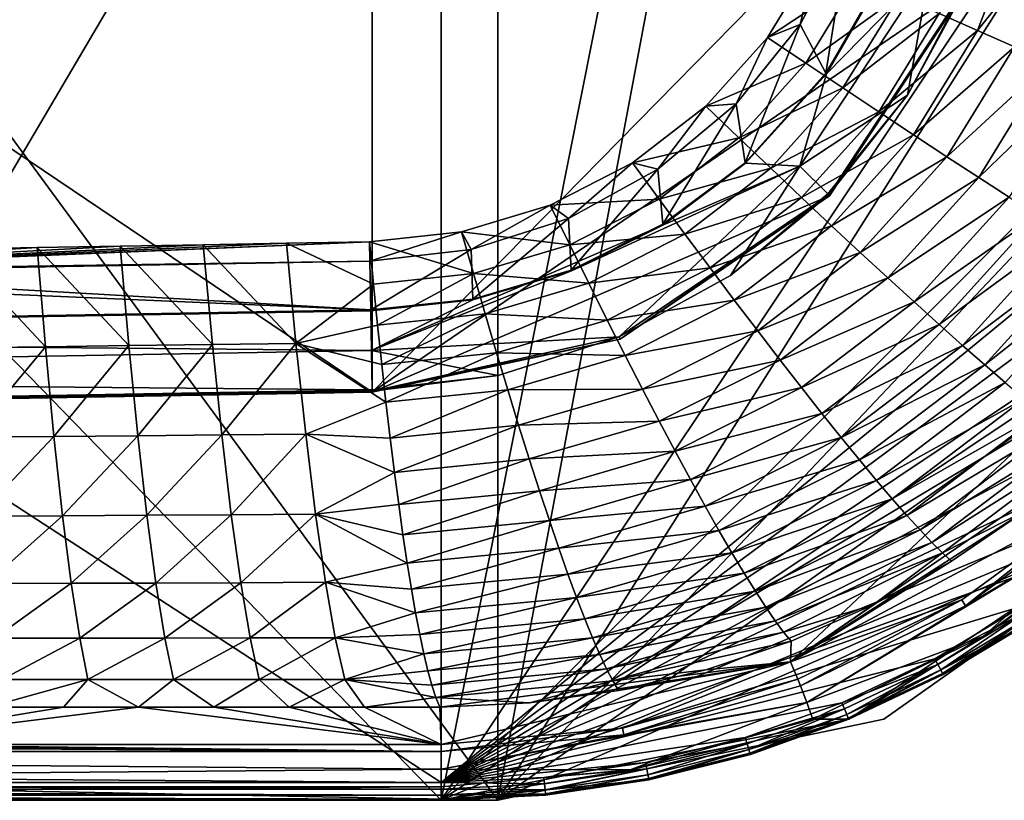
# Model space of a CAD drawing. Header units: inches. Extents: x -10.5 to 10.4, y -7.1 to 7.1.
# Tile 8 of 12: x 0.5 to 7, y -7.1 to -1.9. Entities that reach past the tile are written whole.
import ezdxf

# ---------------------------------------------------------------- set-up
doc = ezdxf.new("R2010")
doc.units = ezdxf.units.IN
doc.layers.get('0').update_dxf_attribs({"true_color": 0xc2ced6})

msp = doc.modelspace()

# ---------------------------------------------------------------- linework, layer by layer
for points in [[(-10.5009, 7.0866), (-10.5009, -7.0866), (3.2786, -7.0866), (-10.5009, 7.0866)], [(3.2786, -7.0866), (3.2786, 7.0866), (-10.5009, 7.0866), (3.2786, -7.0866)], [(3.6563, 7.0866), (-6.6038, 6.8898), (3.6563, -7.0866), (3.6563, 7.0866)], [(3.2786, 7.0866), (3.2786, -7.0866), (10.3652, 0), (3.2786, 7.0866)], [(3.6563, -7.0866), (10.3652, 0), (3.6563, 7.0866), (3.6563, -7.0866)], [(-2.0418, -7.0866), (-7.5591, 6.8898), (5.9905, 6.5472), (-2.0418, -7.0866)], [(3.6563, -7.0866), (-6.6038, 6.8898), (-6.6038, -6.8898), (3.6563, -7.0866)], [(3.6563, -7.0866), (-6.6038, -6.8898), (-6.6038, 6.8898), (3.6563, -7.0866)], [(6.2237, 6.5472), (3.6563, -7.0866), (-6.6038, 6.8898), (6.2237, 6.5472)], [(3.2786, -7.0866), (-2.0418, -7.0866), (5.9905, 6.5472), (3.2786, -7.0866)], [(3.2786, -7.0866), (5.9905, 6.5472), (9.8258, 2.7119), (3.2786, -7.0866)], [(3.6563, -7.0866), (6.2237, 6.5472), (9.8545, 2.7119), (3.6563, -7.0866)], [(-10.5009, 4.6063), (2.8191, -4.3738), (-10.5009, -4.6063), (-10.5009, 4.6063)], [(-10.5009, 4.6063), (2.8191, 4.3738), (2.8191, -4.3738), (-10.5009, 4.6063)], [(2.8191, 4.3738), (7.1172, 0), (2.8191, -4.3738), (2.8191, 4.3738)], [(9.8258, 2.7119), (10.3652, 0), (3.2786, -7.0866), (9.8258, 2.7119)], [(10.3652, 0), (3.6563, -7.0866), (9.8545, 2.7119), (10.3652, 0)], [(10.1132, -1.3595), (-7.4409, 0), (3.2786, -6.9685), (10.1132, -1.3595)], [(3.2786, -6.9685), (-7.4409, 0), (-7.4409, -6.8898), (3.2786, -6.9685)], [(3.2786, -7.0866), (10.3652, 0), (9.8258, -2.7119), (3.2786, -7.0866)], [(10.3652, 0), (3.2786, -7.0866), (9.8258, -2.7119), (10.3652, 0)], [(3.6563, -7.0866), (9.8545, -2.7119), (10.3652, 0), (3.6563, -7.0866)], [(3.6563, -7.0866), (10.3652, 0), (9.8545, -2.7119), (3.6563, -7.0866)], [(7.1172, 0), (6.7915, -1.6564), (2.8191, -4.3738), (7.1172, 0)], [(7.1399, -1.2077), (6.8476, -1.9676), (6.5922, -1.8548), (7.1399, -1.2077)], [(6.8476, -1.9676), (7.1399, -1.2077), (7.4014, -1.2738), (6.8476, -1.9676)], [(7.4014, -1.2738), (7.0928, -2.0753), (6.8476, -1.9676), (7.4014, -1.2738)], [(3.2786, -6.9685), (9.947, -2.0229), (10.1132, -1.3595), (3.2786, -6.9685)], [(5.9842, -1.3262), (5.7715, -1.4878), (5.6674, -1.9268), (5.9842, -1.3262)], [(5.9842, -1.3262), (5.6674, -1.9268), (5.8369, -2.2518), (5.9842, -1.3262)], [(5.8369, -2.2518), (6.2379, -1.5584), (5.9842, -1.3262), (5.8369, -2.2518)], [(5.4507, -2.0132), (5.7715, -1.4878), (6.0535, -1.6146), (5.4507, -2.0132)], [(5.6674, -1.9268), (5.7715, -1.4878), (5.4507, -2.0132), (5.6674, -1.9268)], [(5.6639, -2.8706), (6.5333, -1.5508), (5.8417, -2.2553), (5.6639, -2.8706)], [(6.5333, -1.5508), (5.6639, -2.8706), (6.3823, -2.3976), (6.5333, -1.5508)], [(6.2433, -1.5608), (6.2379, -1.5584), (5.8369, -2.2518), (6.2433, -1.5608)], [(5.8369, -2.2518), (5.8417, -2.2553), (6.2433, -1.5608), (5.8369, -2.2518)], [(6.2433, -1.5608), (5.8417, -2.2553), (6.5333, -1.5508), (6.2433, -1.5608)], [(6.3823, -2.3976), (6.7765, -1.6503), (6.5333, -1.5508), (6.3823, -2.3976)], [(6.0535, -1.6146), (5.7049, -2.1845), (5.4507, -2.0132), (6.0535, -1.6146)], [(5.7049, -2.1845), (6.0535, -1.6146), (6.3273, -1.737), (5.7049, -2.1845)], [(6.7915, -1.6564), (5.8628, -3.0661), (2.8191, -4.3738), (6.7915, -1.6564)], [(6.784, -1.6533), (5.8571, -3.0604), (5.8628, -3.0661), (6.784, -1.6533)], [(6.3823, -2.3976), (5.8571, -3.0604), (6.784, -1.6533), (6.3823, -2.3976)], [(5.8628, -3.0661), (6.7915, -1.6564), (6.784, -1.6533), (5.8628, -3.0661)], [(6.7765, -1.6503), (6.3823, -2.3976), (6.784, -1.6533), (6.7765, -1.6503)], [(6.3273, -1.737), (5.9519, -2.3499), (5.7049, -2.1845), (6.3273, -1.737)], [(5.9519, -2.3499), (6.3273, -1.737), (6.5922, -1.8548), (5.9519, -2.3499)], [(6.5922, -1.8548), (6.1909, -2.509), (5.9519, -2.3499), (6.5922, -1.8548)], [(6.1909, -2.509), (6.5922, -1.8548), (6.8476, -1.9676), (6.1909, -2.509)], [(5.6674, -1.9268), (5.4507, -2.0132), (5.2407, -2.4549), (5.6674, -1.9268)], [(5.6674, -1.9268), (5.2407, -2.4549), (5.3004, -2.8466), (5.6674, -1.9268)], [(5.3004, -2.8466), (5.8369, -2.2518), (5.6674, -1.9268), (5.3004, -2.8466)], [(9.947, -2.0229), (3.2786, -6.9685), (9.7167, -2.6667), (9.947, -2.0229)], [(5.0398, -2.4716), (5.4507, -2.0132), (5.7049, -2.1845), (5.0398, -2.4716)], [(5.2407, -2.4549), (5.4507, -2.0132), (5.0398, -2.4716), (5.2407, -2.4549)], [(6.8476, -1.9676), (6.4215, -2.6614), (6.1909, -2.509), (6.8476, -1.9676)], [(6.4215, -2.6614), (6.8476, -1.9676), (7.0928, -2.0753), (6.4215, -2.6614)], [(7.0928, -2.0753), (6.643, -2.8068), (6.4215, -2.6614), (7.0928, -2.0753)], [(6.643, -2.8068), (7.0928, -2.0753), (7.3273, -2.1774), (6.643, -2.8068)], [(5.7049, -2.1845), (5.2584, -2.6815), (5.0398, -2.4716), (5.7049, -2.1845)], [(5.2584, -2.6815), (5.7049, -2.1845), (5.9519, -2.3499), (5.2584, -2.6815)], [(7.3273, -2.1774), (6.8551, -2.9449), (6.643, -2.8068), (7.3273, -2.1774)], [(6.8551, -2.9449), (7.3273, -2.1774), (7.5505, -2.2739), (6.8551, -2.9449)], [(5.8417, -2.2553), (5.8369, -2.2518), (5.3004, -2.8466), (5.8417, -2.2553)], [(5.3004, -2.8466), (5.3043, -2.851), (5.8417, -2.2553), (5.3004, -2.8466)], [(5.3043, -2.851), (5.6639, -2.8706), (5.8417, -2.2553), (5.3043, -2.851)], [(7.5505, -2.2739), (7.0571, -3.0752), (6.8551, -2.9449), (7.5505, -2.2739)], [(5.9519, -2.3499), (5.471, -2.8841), (5.2584, -2.6815), (5.9519, -2.3499)], [(5.471, -2.8841), (5.9519, -2.3499), (6.1909, -2.509), (5.471, -2.8841)], [(5.8513, -3.0548), (6.3823, -2.3976), (5.6639, -2.8706), (5.8513, -3.0548)], [(5.8571, -3.0604), (6.3823, -2.3976), (5.8513, -3.0548), (5.8571, -3.0604)], [(4.5523, -2.8479), (5.0398, -2.4716), (5.2584, -2.6815), (4.5523, -2.8479)], [(4.7201, -2.8908), (5.0398, -2.4716), (4.5523, -2.8479), (4.7201, -2.8908)], [(5.2407, -2.4549), (5.0398, -2.4716), (4.7201, -2.8908), (5.2407, -2.4549)], [(5.2407, -2.4549), (4.7201, -2.8908), (4.7538, -3.2558), (5.2407, -2.4549)], [(4.7538, -3.2558), (5.3004, -2.8466), (5.2407, -2.4549), (4.7538, -3.2558)], [(6.1909, -2.509), (5.6769, -3.079), (5.471, -2.8841), (6.1909, -2.509)], [(5.6769, -3.079), (6.1909, -2.509), (6.4215, -2.6614), (5.6769, -3.079)], [(3.2786, -6.9685), (9.4243, -3.2849), (9.7167, -2.6667), (3.2786, -6.9685)], [(5.2584, -2.6815), (4.7289, -3.089), (4.5523, -2.8479), (5.2584, -2.6815)], [(4.7289, -3.089), (5.2584, -2.6815), (5.471, -2.8841), (4.7289, -3.089)], [(6.4215, -2.6614), (5.8758, -3.2658), (5.6769, -3.079), (6.4215, -2.6614)], [(5.8758, -3.2658), (6.4215, -2.6614), (6.643, -2.8068), (5.8758, -3.2658)], [(9.8258, -2.7119), (8.2896, -5.011), (3.2786, -7.0866), (9.8258, -2.7119)], [(8.2896, -5.011), (9.8258, -2.7119), (3.2786, -7.0866), (8.2896, -5.011)], [(9.8545, -2.7119), (3.6563, -7.0866), (8.4002, -5.011), (9.8545, -2.7119)], [(9.8545, -2.7119), (8.4002, -5.011), (3.6563, -7.0866), (9.8545, -2.7119)], [(7.7198, -5.0375), (5.6034, -6.1658), (9.2809, -2.7124), (7.7198, -5.0375)], [(5.6034, -6.1658), (7.6271, -4.7774), (9.2809, -2.7124), (5.6034, -6.1658)], [(6.643, -2.8068), (6.0671, -3.4439), (5.8758, -3.2658), (6.643, -2.8068)], [(6.0671, -3.4439), (6.643, -2.8068), (6.8551, -2.9449), (6.0671, -3.4439)], [(5.6639, -2.8706), (2.8142, -4.095), (4.4631, -4.0044), (5.6639, -2.8706)], [(2.8142, -4.095), (5.6639, -2.8706), (4.1455, -3.5669), (2.8142, -4.095)], [(4.0044, -3.1293), (4.5523, -2.8479), (4.7289, -3.089), (4.0044, -3.1293)], [(4.1252, -3.218), (4.5523, -2.8479), (4.0044, -3.1293), (4.1252, -3.218)], [(4.7201, -2.8908), (4.5523, -2.8479), (4.1252, -3.218), (4.7201, -2.8908)], [(5.6639, -2.8706), (4.757, -3.2608), (4.1455, -3.5669), (5.6639, -2.8706)], [(4.4631, -4.0044), (5.2035, -3.5972), (5.6639, -2.8706), (4.4631, -4.0044)], [(5.3043, -2.851), (5.3004, -2.8466), (4.7538, -3.2558), (5.3043, -2.851)], [(4.7538, -3.2558), (4.757, -3.2608), (5.3043, -2.851), (4.7538, -3.2558)], [(5.6639, -2.8706), (5.3043, -2.851), (4.757, -3.2608), (5.6639, -2.8706)], [(5.2035, -3.5972), (5.8513, -3.0548), (5.6639, -2.8706), (5.2035, -3.5972)], [(4.7201, -2.8908), (4.1252, -3.218), (4.1433, -3.5614), (4.7201, -2.8908)], [(4.1433, -3.5614), (4.7538, -3.2558), (4.7201, -2.8908), (4.1433, -3.5614)], [(5.471, -2.8841), (4.9008, -3.3217), (4.7289, -3.089), (5.471, -2.8841)], [(4.9008, -3.3217), (5.471, -2.8841), (5.6769, -3.079), (4.9008, -3.3217)], [(6.8551, -2.9449), (6.2504, -3.613), (6.0671, -3.4439), (6.8551, -2.9449)], [(6.2504, -3.613), (6.8551, -2.9449), (7.0571, -3.0752), (6.2504, -3.613)], [(4.4695, -4.0192), (2.8191, -4.3738), (5.8628, -3.0661), (4.4695, -4.0192)], [(5.8571, -3.0604), (5.2035, -3.5972), (4.4631, -4.0044), (5.8571, -3.0604)], [(5.8571, -3.0604), (4.4631, -4.0044), (4.4695, -4.0192), (5.8571, -3.0604)], [(5.8571, -3.0604), (4.4695, -4.0192), (5.8628, -3.0661), (5.8571, -3.0604)], [(5.6769, -3.079), (5.0676, -3.5457), (4.9008, -3.3217), (5.6769, -3.079)], [(5.0676, -3.5457), (5.6769, -3.079), (5.8758, -3.2658), (5.0676, -3.5457)], [(5.8513, -3.0548), (5.2035, -3.5972), (5.8571, -3.0604), (5.8513, -3.0548)], [(7.0571, -3.0752), (6.4253, -3.7727), (6.2504, -3.613), (7.0571, -3.0752)], [(6.4253, -3.7727), (7.0571, -3.0752), (7.2485, -3.1975), (6.4253, -3.7727)], [(3.4142, -3.3064), (4.0044, -3.1293), (4.1338, -3.3933), (3.4142, -3.3064)], [(3.4142, -3.3064), (3.4783, -3.4243), (4.0044, -3.1293), (3.4142, -3.3064)], [(4.1252, -3.218), (4.0044, -3.1293), (3.4783, -3.4243), (4.1252, -3.218)], [(4.7289, -3.089), (4.1338, -3.3933), (4.0044, -3.1293), (4.7289, -3.089)], [(4.1338, -3.3933), (4.7289, -3.089), (4.9008, -3.3217), (4.1338, -3.3933)], [(7.2485, -3.1975), (6.5912, -3.9225), (6.4253, -3.7727), (7.2485, -3.1975)], [(6.5912, -3.9225), (7.2485, -3.1975), (7.4289, -3.3115), (6.5912, -3.9225)], [(4.1252, -3.218), (3.4783, -3.4243), (3.4882, -3.7536), (4.1252, -3.218)], [(3.4882, -3.7536), (4.1433, -3.5614), (4.1252, -3.218), (3.4882, -3.7536)], [(4.757, -3.2608), (4.7538, -3.2558), (4.1433, -3.5614), (4.757, -3.2608)], [(4.1433, -3.5614), (4.1455, -3.5669), (4.757, -3.2608), (4.1433, -3.5614)], [(5.8758, -3.2658), (5.229, -3.7603), (5.0676, -3.5457), (5.8758, -3.2658)], [(5.229, -3.7603), (5.8758, -3.2658), (6.0671, -3.4439), (5.229, -3.7603)], [(3.4932, -3.5841), (2.8014, -3.3732), (3.4142, -3.3064), (3.4932, -3.5841)], [(2.8037, -3.5019), (3.4142, -3.3064), (2.8014, -3.3732), (2.8037, -3.5019)], [(3.4783, -3.4243), (3.4142, -3.3064), (2.8037, -3.5019), (3.4783, -3.4243)], [(3.2786, -6.9685), (9.0727, -3.8715), (9.4243, -3.2849), (3.2786, -6.9685)], [(4.1338, -3.3933), (3.4932, -3.5841), (3.4142, -3.3064), (4.1338, -3.3933)], [(4.9008, -3.3217), (4.2602, -3.6482), (4.1338, -3.3933), (4.9008, -3.3217)], [(4.2602, -3.6482), (4.9008, -3.3217), (5.0676, -3.5457), (4.2602, -3.6482)], [(7.4289, -3.3115), (6.7479, -4.0621), (6.5912, -3.9225), (7.4289, -3.3115)], [(6.7479, -4.0621), (7.4289, -3.3115), (7.598, -3.4169), (6.7479, -4.0621)], [(-1.9639, -3.5716), (2.8014, -3.3732), (-2.0364, -3.5727), (-1.9639, -3.5716)], [(2.8014, -3.3732), (2.2486, -3.3827), (-2.0364, -3.5727), (2.8014, -3.3732)], [(1.6957, -3.3923), (-2.0364, -3.5727), (2.2486, -3.3827), (1.6957, -3.3923)], [(-2.0364, -3.5727), (1.6957, -3.3923), (1.1428, -3.4018), (-2.0364, -3.5727)], [(1.1428, -3.4018), (0.59, -3.4113), (-2.0364, -3.5727), (1.1428, -3.4018)], [(-1.9639, -3.5716), (2.8037, -3.5019), (2.8014, -3.3732), (-1.9639, -3.5716)], [(0.59, -3.4113), (1.1428, -3.4018), (1.2006, -4.0634), (0.59, -3.4113)], [(1.1428, -3.4018), (1.6957, -3.3923), (1.7562, -4.056), (1.1428, -3.4018)], [(1.7562, -4.056), (1.2006, -4.0634), (1.1428, -3.4018), (1.7562, -4.056)], [(1.6957, -3.3923), (2.2486, -3.3827), (2.3119, -4.0485), (1.6957, -3.3923)], [(2.3119, -4.0485), (1.7562, -4.056), (1.6957, -3.3923), (2.3119, -4.0485)], [(2.2486, -3.3827), (2.8014, -3.3732), (2.8283, -3.6552), (2.2486, -3.3827)], [(2.8283, -3.6552), (2.3119, -4.0485), (2.2486, -3.3827), (2.8283, -3.6552)], [(3.4932, -3.5841), (2.8283, -3.6552), (2.8014, -3.3732), (3.4932, -3.5841)], [(3.4932, -3.5841), (4.1338, -3.3933), (4.2602, -3.6482), (3.4932, -3.5841)], [(0.59, -3.4113), (0.0371, -3.4208), (-2.0364, -3.5727), (0.59, -3.4113)], [(0.0371, -3.4208), (0.59, -3.4113), (0.645, -4.0706), (0.0371, -3.4208)], [(0.645, -4.0706), (0.0894, -4.0777), (0.0371, -3.4208), (0.645, -4.0706)], [(1.2006, -4.0634), (0.645, -4.0706), (0.59, -3.4113), (1.2006, -4.0634)], [(3.4783, -3.4243), (2.8037, -3.5019), (2.8094, -3.8263), (3.4783, -3.4243)], [(2.8094, -3.8263), (3.4882, -3.7536), (3.4783, -3.4243), (2.8094, -3.8263)], [(6.0671, -3.4439), (5.3845, -3.965), (5.229, -3.7603), (6.0671, -3.4439)], [(5.3845, -3.965), (6.0671, -3.4439), (6.2504, -3.613), (5.3845, -3.965)], [(7.598, -3.4169), (6.8949, -4.1912), (6.7479, -4.0621), (7.598, -3.4169)], [(6.8949, -4.1912), (7.598, -3.4169), (7.7551, -3.5134), (6.8949, -4.1912)], [(-1.9639, -3.5716), (-1.8972, -3.5712), (2.8037, -3.5019), (-1.9639, -3.5716)], [(2.8037, -3.5019), (-1.8972, -3.5712), (-1.8534, -3.5716), (2.8037, -3.5019)], [(2.8037, -3.5019), (-1.8395, -3.5727), (-1.8534, -3.5742), (2.8037, -3.5019)], [(-1.5155, -3.5773), (2.8037, -3.5019), (-1.8534, -3.5742), (-1.5155, -3.5773)], [(-1.8534, -3.5716), (-1.8395, -3.5727), (2.8037, -3.5019), (-1.8534, -3.5716)], [(2.8094, -3.8263), (2.8037, -3.5019), (-1.5155, -3.5773), (2.8094, -3.8263)], [(7.7551, -3.5134), (7.0319, -4.3095), (6.8949, -4.1912), (7.7551, -3.5134)], [(-7.076, -3.9989), (2.8094, -3.8263), (-2.5572, -3.5955), (-7.076, -3.9989)], [(2.8094, -3.8263), (-1.5155, -3.5773), (-2.5572, -3.5955), (2.8094, -3.8263)], [(4.1455, -3.5669), (3.4894, -3.7594), (2.8142, -4.095), (4.1455, -3.5669)], [(2.8557, -3.9274), (2.8283, -3.6552), (3.4932, -3.5841), (2.8557, -3.9274)], [(3.4932, -3.5841), (3.5708, -3.8523), (2.8557, -3.9274), (3.4932, -3.5841)], [(4.1455, -3.5669), (4.1433, -3.5614), (3.4882, -3.7536), (4.1455, -3.5669)], [(3.4882, -3.7536), (3.4894, -3.7594), (4.1455, -3.5669), (3.4882, -3.7536)], [(4.2602, -3.6482), (3.5708, -3.8523), (3.4932, -3.5841), (4.2602, -3.6482)], [(5.0676, -3.5457), (4.3833, -3.8934), (4.2602, -3.6482), (5.0676, -3.5457)], [(4.3833, -3.8934), (5.0676, -3.5457), (5.229, -3.7603), (4.3833, -3.8934)], [(2.8557, -3.9274), (2.3119, -4.0485), (2.8283, -3.6552), (2.8557, -3.9274)], [(3.5708, -3.8523), (4.2602, -3.6482), (4.3833, -3.8934), (3.5708, -3.8523)], [(6.2504, -3.613), (5.5338, -4.1592), (5.3845, -3.965), (6.2504, -3.613)], [(5.5338, -4.1592), (6.2504, -3.613), (6.4253, -3.7727), (5.5338, -4.1592)], [(3.4894, -3.7594), (3.4882, -3.7536), (2.8094, -3.8263), (3.4894, -3.7594)], [(2.8094, -3.8263), (2.8095, -3.8323), (3.4894, -3.7594), (2.8094, -3.8263)], [(2.8142, -4.095), (3.4894, -3.7594), (2.8095, -3.8323), (2.8142, -4.095)], [(5.229, -3.7603), (4.5027, -4.1283), (4.3833, -3.8934), (5.229, -3.7603)], [(4.5027, -4.1283), (5.229, -3.7603), (5.3845, -3.965), (4.5027, -4.1283)], [(6.4253, -3.7727), (5.6765, -4.3427), (5.5338, -4.1592), (6.4253, -3.7727)], [(5.6765, -4.3427), (6.4253, -3.7727), (6.5912, -3.9225), (5.6765, -4.3427)], [(-7.0811, -4.0049), (2.8095, -3.8323), (-7.076, -3.9989), (-7.0811, -4.0049)], [(2.8095, -3.8323), (-7.0811, -4.0049), (2.8142, -4.095), (2.8095, -3.8323)], [(-7.076, -3.9989), (2.8095, -3.8323), (2.8094, -3.8263), (-7.076, -3.9989)], [(2.8833, -4.1892), (2.8557, -3.9274), (3.5708, -3.8523), (2.8833, -4.1892)], [(3.5708, -3.8523), (3.6469, -4.1103), (2.8833, -4.1892), (3.5708, -3.8523)], [(4.3833, -3.8934), (3.6469, -4.1103), (3.5708, -3.8523), (4.3833, -3.8934)], [(2.3119, -4.0485), (2.8557, -3.9274), (2.8833, -4.1892), (2.3119, -4.0485)], [(8.6653, -4.4208), (9.0727, -3.8715), (3.2786, -6.9685), (8.6653, -4.4208)], [(3.6469, -4.1103), (4.3833, -3.8934), (4.5027, -4.1283), (3.6469, -4.1103)], [(6.5912, -3.9225), (5.8123, -4.5148), (5.6765, -4.3427), (6.5912, -3.9225)], [(5.8123, -4.5148), (6.5912, -3.9225), (6.7479, -4.0621), (5.8123, -4.5148)], [(5.3845, -3.965), (4.6181, -4.3524), (4.5027, -4.1283), (5.3845, -3.965)], [(4.6181, -4.3524), (5.3845, -3.965), (5.5338, -4.1592), (4.6181, -4.3524)], [(-7.0783, -4.2677), (2.8142, -4.095), (-7.0811, -4.0049), (-7.0783, -4.2677)], [(1.2602, -4.6627), (1.2006, -4.0634), (1.7562, -4.056), (1.2602, -4.6627)], [(1.7562, -4.056), (1.8186, -4.6573), (1.2602, -4.6627), (1.7562, -4.056)], [(1.8186, -4.6573), (1.7562, -4.056), (2.3119, -4.0485), (1.8186, -4.6573)], [(2.3119, -4.0485), (2.377, -4.6517), (1.8186, -4.6573), (2.3119, -4.0485)], [(2.9112, -4.44), (2.3119, -4.0485), (2.8833, -4.1892), (2.9112, -4.44)], [(2.9112, -4.44), (2.377, -4.6517), (2.3119, -4.0485), (2.9112, -4.44)], [(3.6582, -4.2611), (4.4631, -4.0044), (2.8142, -4.095), (3.6582, -4.2611)], [(4.4631, -4.0044), (3.6582, -4.2611), (2.8189, -4.3657), (4.4631, -4.0044)], [(2.8189, -4.3657), (4.4695, -4.0192), (4.4631, -4.0044), (2.8189, -4.3657)], [(2.8189, -4.3657), (2.8191, -4.3738), (4.4695, -4.0192), (2.8189, -4.3657)], [(2.8142, -4.095), (-7.0783, -4.2677), (2.8188, -4.3577), (2.8142, -4.095)], [(0.1434, -4.6728), (0.0894, -4.0777), (0.645, -4.0706), (0.1434, -4.6728)], [(0.645, -4.0706), (0.7018, -4.6679), (0.1434, -4.6728), (0.645, -4.0706)], [(0.7018, -4.6679), (0.645, -4.0706), (1.2006, -4.0634), (0.7018, -4.6679)], [(1.2006, -4.0634), (1.2602, -4.6627), (0.7018, -4.6679), (1.2006, -4.0634)], [(2.8188, -4.3577), (3.6582, -4.2611), (2.8142, -4.095), (2.8188, -4.3577)], [(2.9112, -4.44), (2.8833, -4.1892), (3.6469, -4.1103), (2.9112, -4.44)], [(3.6469, -4.1103), (3.7213, -4.3575), (2.9112, -4.44), (3.6469, -4.1103)], [(4.5027, -4.1283), (3.7213, -4.3575), (3.6469, -4.1103), (4.5027, -4.1283)], [(6.7479, -4.0621), (5.9409, -4.6752), (5.8123, -4.5148), (6.7479, -4.0621)], [(5.9409, -4.6752), (6.7479, -4.0621), (6.8949, -4.1912), (5.9409, -4.6752)], [(3.7213, -4.3575), (4.5027, -4.1283), (4.6181, -4.3524), (3.7213, -4.3575)], [(5.5338, -4.1592), (4.7293, -4.5651), (4.6181, -4.3524), (5.5338, -4.1592)], [(4.7293, -4.5651), (5.5338, -4.1592), (5.6765, -4.3427), (4.7293, -4.5651)], [(6.8949, -4.1912), (6.0618, -4.8235), (5.9409, -4.6752), (6.8949, -4.1912)], [(6.0618, -4.8235), (6.8949, -4.1912), (7.0319, -4.3095), (6.0618, -4.8235)], [(2.8188, -4.3577), (-7.0783, -4.2677), (-7.0755, -4.5304), (2.8188, -4.3577)], [(2.8189, -4.3657), (3.6582, -4.2611), (2.8188, -4.3577), (2.8189, -4.3657)], [(7.0319, -4.3095), (6.175, -4.9594), (6.0618, -4.8235), (7.0319, -4.3095)], [(6.175, -4.9594), (7.0319, -4.3095), (7.1586, -4.4166), (6.175, -4.9594)], [(2.8191, -4.3738), (-7.0755, -4.5304), (-10.5009, -4.6063), (2.8191, -4.3738)], [(2.8188, -4.3577), (-7.0755, -4.5304), (2.8189, -4.3657), (2.8188, -4.3577)], [(2.8191, -4.3738), (2.8189, -4.3657), (-7.0755, -4.5304), (2.8191, -4.3738)], [(2.9394, -4.6792), (2.9112, -4.44), (3.7213, -4.3575), (2.9394, -4.6792)], [(3.7213, -4.3575), (3.7938, -4.5932), (2.9394, -4.6792), (3.7213, -4.3575)], [(4.6181, -4.3524), (3.7938, -4.5932), (3.7213, -4.3575), (4.6181, -4.3524)], [(3.7938, -4.5932), (4.6181, -4.3524), (4.7293, -4.5651), (3.7938, -4.5932)], [(5.6765, -4.3427), (4.8361, -4.7659), (4.7293, -4.5651), (5.6765, -4.3427)], [(4.8361, -4.7659), (5.6765, -4.3427), (5.8123, -4.5148), (4.8361, -4.7659)], [(2.377, -4.6517), (2.9112, -4.44), (2.9394, -4.6792), (2.377, -4.6517)], [(8.2061, -4.9275), (8.6653, -4.4208), (3.2786, -6.9685), (8.2061, -4.9275)], [(7.1586, -4.4166), (6.28, -5.0825), (6.175, -4.9594), (7.1586, -4.4166)], [(6.28, -5.0825), (7.1586, -4.4166), (7.2746, -4.5123), (6.28, -5.0825)], [(5.8123, -4.5148), (4.9381, -4.9544), (4.8361, -4.7659), (5.8123, -4.5148)], [(4.9381, -4.9544), (5.8123, -4.5148), (5.9409, -4.6752), (4.9381, -4.9544)], [(7.2746, -4.5123), (6.3766, -5.1925), (6.28, -5.0825), (7.2746, -4.5123)], [(6.3766, -5.1925), (7.2746, -4.5123), (7.3797, -4.5965), (6.3766, -5.1925)], [(4.7293, -4.5651), (3.8642, -4.817), (3.7938, -4.5932), (4.7293, -4.5651)], [(3.8642, -4.817), (4.7293, -4.5651), (4.8361, -4.7659), (3.8642, -4.817)], [(2.9676, -4.9062), (2.9394, -4.6792), (3.7938, -4.5932), (2.9676, -4.9062)], [(3.7938, -4.5932), (3.8642, -4.817), (2.9676, -4.9062), (3.7938, -4.5932)], [(7.3797, -4.5965), (6.4646, -5.2891), (6.3766, -5.1925), (7.3797, -4.5965)], [(6.4646, -5.2891), (7.3797, -4.5965), (7.4737, -4.6688), (6.4646, -5.2891)], [(0.198, -5.1978), (0.1434, -4.6728), (0.7018, -4.6679), (0.198, -5.1978)], [(0.7018, -4.6679), (0.7593, -5.1947), (0.198, -5.1978), (0.7018, -4.6679)], [(0.7593, -5.1947), (0.7018, -4.6679), (1.2602, -4.6627), (0.7593, -5.1947)], [(1.2602, -4.6627), (1.3205, -5.1913), (0.7593, -5.1947), (1.2602, -4.6627)], [(1.3205, -5.1913), (1.2602, -4.6627), (1.8186, -4.6573), (1.3205, -5.1913)], [(1.8186, -4.6573), (1.8817, -5.1876), (1.3205, -5.1913), (1.8186, -4.6573)], [(1.8817, -5.1876), (1.8186, -4.6573), (2.377, -4.6517), (1.8817, -5.1876)], [(2.377, -4.6517), (2.4429, -5.1837), (1.8817, -5.1876), (2.377, -4.6517)], [(2.9676, -4.9062), (2.377, -4.6517), (2.9394, -4.6792), (2.9676, -4.9062)], [(2.9676, -4.9062), (2.4429, -5.1837), (2.377, -4.6517), (2.9676, -4.9062)], [(5.9409, -4.6752), (5.0351, -5.13), (4.9381, -4.9544), (5.9409, -4.6752)], [(5.0351, -5.13), (5.9409, -4.6752), (6.0618, -4.8235), (5.0351, -5.13)], [(7.4737, -4.6688), (6.5438, -5.3722), (6.4646, -5.2891), (7.4737, -4.6688)], [(6.5438, -5.3722), (7.4737, -4.6688), (7.5562, -4.7292), (6.5438, -5.3722)], [(4.8361, -4.7659), (3.9324, -5.0282), (3.8642, -4.817), (4.8361, -4.7659)], [(3.9324, -5.0282), (4.8361, -4.7659), (4.9381, -4.9544), (3.9324, -5.0282)], [(5.6034, -6.1658), (7.1677, -5.1591), (7.6271, -4.7774), (5.6034, -6.1658)], [(7.5562, -4.7292), (6.614, -5.4416), (6.5438, -5.3722), (7.5562, -4.7292)], [(7.1677, -5.1591), (6.614, -5.4416), (7.5562, -4.7292), (7.1677, -5.1591)], [(2.996, -5.1205), (2.9676, -4.9062), (3.8642, -4.817), (2.996, -5.1205)], [(3.8642, -4.817), (3.9324, -5.0282), (2.996, -5.1205), (3.8642, -4.817)], [(6.0618, -4.8235), (5.1269, -5.2924), (5.0351, -5.13), (6.0618, -4.8235)], [(5.1269, -5.2924), (6.0618, -4.8235), (6.175, -4.9594), (5.1269, -5.2924)], [(2.4429, -5.1837), (2.9676, -4.9062), (2.996, -5.1205), (2.4429, -5.1837)], [(3.2786, -6.9685), (7.6994, -5.3867), (8.2061, -4.9275), (3.2786, -6.9685)], [(4.9381, -4.9544), (3.9982, -5.2264), (3.9324, -5.0282), (4.9381, -4.9544)], [(3.9982, -5.2264), (4.9381, -4.9544), (5.0351, -5.13), (3.9982, -5.2264)], [(6.175, -4.9594), (5.2133, -5.4411), (5.1269, -5.2924), (6.175, -4.9594)], [(5.2133, -5.4411), (6.175, -4.9594), (6.28, -5.0825), (5.2133, -5.4411)], [(3.0243, -5.3216), (2.996, -5.1205), (3.9324, -5.0282), (3.0243, -5.3216)], [(3.9324, -5.0282), (3.9982, -5.2264), (3.0243, -5.3216), (3.9324, -5.0282)], [(5.9905, -6.5472), (3.2786, -7.0866), (8.2896, -5.011), (5.9905, -6.5472)], [(5.9905, -6.5472), (8.2896, -5.011), (3.2786, -7.0866), (5.9905, -6.5472)], [(6.2237, -6.5472), (8.4002, -5.011), (3.6563, -7.0866), (6.2237, -6.5472)], [(6.2237, -6.5472), (3.6563, -7.0866), (8.4002, -5.011), (6.2237, -6.5472)], [(5.6034, -6.1658), (7.7198, -5.0375), (6.7425, -5.7534), (5.6034, -6.1658)], [(5.9905, -6.5472), (8.2896, -5.011), (7.2157, -5.8923), (5.9905, -6.5472)], [(5.9905, -6.5472), (6.8881, -5.9953), (8.2896, -5.011), (5.9905, -6.5472)], [(8.4002, -5.011), (6.2237, -6.5472), (6.2237, -6.5472), (8.4002, -5.011)], [(6.2237, -6.5472), (8.4002, -5.011), (8.4002, -5.011), (6.2237, -6.5472)], [(6.7663, -5.793), (6.7425, -5.7534), (7.7198, -5.0375), (6.7663, -5.793)], [(7.7198, -5.0375), (7.7503, -5.0721), (6.7663, -5.793), (7.7198, -5.0375)], [(8.2896, -5.011), (6.8881, -5.9953), (7.9065, -5.2493), (8.2896, -5.011)], [(6.28, -5.0825), (5.294, -5.5758), (5.2133, -5.4411), (6.28, -5.0825)], [(5.294, -5.5758), (6.28, -5.0825), (6.3766, -5.1925), (5.294, -5.5758)], [(7.8284, -5.1607), (6.7663, -5.793), (7.7503, -5.0721), (7.8284, -5.1607)], [(2.4429, -5.1837), (2.996, -5.1205), (3.0243, -5.3216), (2.4429, -5.1837)], [(5.0351, -5.13), (4.0614, -5.4111), (3.9982, -5.2264), (5.0351, -5.13)], [(4.0614, -5.4111), (5.0351, -5.13), (5.1269, -5.2924), (4.0614, -5.4111)], [(7.1677, -5.1591), (5.6034, -6.1658), (6.675, -5.4969), (7.1677, -5.1591)], [(5.7105, -6.4358), (7.8284, -5.1607), (6.8881, -5.9953), (5.7105, -6.4358)], [(7.8284, -5.1607), (5.7105, -6.4358), (6.7663, -5.793), (7.8284, -5.1607)], [(6.614, -5.4416), (7.1677, -5.1591), (6.675, -5.4969), (6.614, -5.4416)], [(7.9065, -5.2493), (6.8881, -5.9953), (7.8284, -5.1607), (7.9065, -5.2493)], [(0.2526, -5.6453), (0.198, -5.1978), (0.7593, -5.1947), (0.2526, -5.6453)], [(0.7593, -5.1947), (0.8167, -5.6436), (0.2526, -5.6453), (0.7593, -5.1947)], [(0.8167, -5.6436), (0.7593, -5.1947), (1.3205, -5.1913), (0.8167, -5.6436)], [(1.3205, -5.1913), (1.3807, -5.6417), (0.8167, -5.6436), (1.3205, -5.1913)], [(1.3807, -5.6417), (1.3205, -5.1913), (1.8817, -5.1876), (1.3807, -5.6417)], [(1.8817, -5.1876), (1.9448, -5.6395), (1.3807, -5.6417), (1.8817, -5.1876)], [(1.9448, -5.6395), (1.8817, -5.1876), (2.4429, -5.1837), (1.9448, -5.6395)], [(2.4429, -5.1837), (2.5088, -5.637), (1.9448, -5.6395), (2.4429, -5.1837)], [(2.4429, -5.1837), (3.0243, -5.3216), (3.0526, -5.5089), (2.4429, -5.1837)], [(3.0526, -5.5089), (2.5088, -5.637), (2.4429, -5.1837), (3.0526, -5.5089)], [(3.0526, -5.5089), (3.0243, -5.3216), (3.9982, -5.2264), (3.0526, -5.5089)], [(3.9982, -5.2264), (4.0614, -5.4111), (3.0526, -5.5089), (3.9982, -5.2264)], [(6.3766, -5.1925), (5.3689, -5.6963), (5.294, -5.5758), (6.3766, -5.1925)], [(5.3689, -5.6963), (6.3766, -5.1925), (6.4646, -5.2891), (5.3689, -5.6963)], [(5.1269, -5.2924), (4.1219, -5.5819), (4.0614, -5.4111), (5.1269, -5.2924)], [(4.1219, -5.5819), (5.1269, -5.2924), (5.2133, -5.4411), (4.1219, -5.5819)], [(6.4646, -5.2891), (5.4377, -5.8021), (5.3689, -5.6963), (6.4646, -5.2891)], [(5.4377, -5.8021), (6.4646, -5.2891), (6.5438, -5.3722), (5.4377, -5.8021)], [(6.5438, -5.3722), (5.5004, -5.893), (5.4377, -5.8021), (6.5438, -5.3722)], [(5.5004, -5.893), (6.5438, -5.3722), (6.614, -5.4416), (5.5004, -5.893)], [(3.0808, -5.6821), (3.0526, -5.5089), (4.0614, -5.4111), (3.0808, -5.6821)], [(4.0614, -5.4111), (4.1219, -5.5819), (3.0808, -5.6821), (4.0614, -5.4111)], [(7.1501, -5.7941), (7.6994, -5.3867), (3.2786, -6.9685), (7.1501, -5.7941)], [(5.2133, -5.4411), (4.1795, -5.7382), (4.1219, -5.5819), (5.2133, -5.4411)], [(4.1795, -5.7382), (5.2133, -5.4411), (5.294, -5.5758), (4.1795, -5.7382)], [(6.614, -5.4416), (5.5567, -5.9688), (5.5004, -5.893), (6.614, -5.4416)], [(5.5567, -5.9688), (6.614, -5.4416), (6.1531, -5.7879), (5.5567, -5.9688)], [(5.6034, -6.1658), (6.1531, -5.7879), (6.675, -5.4969), (5.6034, -6.1658)], [(6.675, -5.4969), (6.1531, -5.7879), (6.614, -5.4416), (6.675, -5.4969)], [(2.5088, -5.637), (3.0526, -5.5089), (3.0808, -5.6821), (2.5088, -5.637)], [(3.1087, -5.8406), (3.0808, -5.6821), (4.1219, -5.5819), (3.1087, -5.8406)], [(4.1219, -5.5819), (4.1795, -5.7382), (3.1087, -5.8406), (4.1219, -5.5819)], [(5.294, -5.5758), (4.2342, -5.8799), (4.1795, -5.7382), (5.294, -5.5758)], [(4.2342, -5.8799), (5.294, -5.5758), (5.3689, -5.6963), (4.2342, -5.8799)], [(0.3062, -6.0091), (0.2526, -5.6453), (0.8167, -5.6436), (0.3062, -6.0091)], [(0.8167, -5.6436), (0.8731, -6.0085), (0.3062, -6.0091), (0.8167, -5.6436)], [(0.8731, -6.0085), (0.8167, -5.6436), (1.3807, -5.6417), (0.8731, -6.0085)], [(1.3807, -5.6417), (1.44, -6.0077), (0.8731, -6.0085), (1.3807, -5.6417)], [(1.44, -6.0077), (1.3807, -5.6417), (1.9448, -5.6395), (1.44, -6.0077)], [(1.9448, -5.6395), (2.0068, -6.0066), (1.44, -6.0077), (1.9448, -5.6395)], [(2.0068, -6.0066), (1.9448, -5.6395), (2.5088, -5.637), (2.0068, -6.0066)], [(2.5088, -5.637), (2.5736, -6.0052), (2.0068, -6.0066), (2.5088, -5.637)], [(3.0808, -5.6821), (3.1087, -5.8406), (2.5088, -5.637), (3.0808, -5.6821)], [(3.1087, -5.8406), (2.5736, -6.0052), (2.5088, -5.637), (3.1087, -5.8406)], [(5.3689, -5.6963), (4.2857, -6.0065), (4.2342, -5.8799), (5.3689, -5.6963)], [(4.2857, -6.0065), (5.3689, -5.6963), (5.4377, -5.8021), (4.2857, -6.0065)], [(3.1364, -5.9842), (3.1087, -5.8406), (4.1795, -5.7382), (3.1364, -5.9842)], [(4.1795, -5.7382), (4.2342, -5.8799), (3.1364, -5.9842), (4.1795, -5.7382)], [(5.6034, -6.1658), (6.7425, -5.7534), (5.6524, -6.2821), (5.6034, -6.1658)], [(5.6687, -6.3253), (5.6524, -6.2821), (6.7425, -5.7534), (5.6687, -6.3253)], [(6.7425, -5.7534), (6.7663, -5.793), (5.6687, -6.3253), (6.7425, -5.7534)], [(6.5635, -6.1457), (7.1501, -5.7941), (3.2786, -6.9685), (6.5635, -6.1457)], [(5.4377, -5.8021), (4.3339, -6.1177), (4.2857, -6.0065), (5.4377, -5.8021)], [(4.3339, -6.1177), (5.4377, -5.8021), (5.5004, -5.893), (4.3339, -6.1177)], [(5.6066, -6.0294), (5.5567, -5.9688), (6.1531, -5.7879), (5.6066, -6.0294)], [(6.1531, -5.7879), (5.6034, -6.1658), (5.6066, -6.0294), (6.1531, -5.7879)], [(5.7105, -6.4358), (5.6687, -6.3253), (6.7663, -5.793), (5.7105, -6.4358)], [(7.1743, -5.8303), (7.1501, -5.7941), (6.5635, -6.1457), (7.1743, -5.8303)], [(6.5635, -6.1457), (6.584, -6.184), (7.1743, -5.8303), (6.5635, -6.1457)], [(7.1743, -5.8303), (6.584, -6.184), (6.6029, -6.2193), (7.1743, -5.8303)], [(6.6029, -6.2193), (7.1965, -5.8635), (7.1743, -5.8303), (6.6029, -6.2193)], [(2.5736, -6.0052), (3.1087, -5.8406), (3.1364, -5.9842), (2.5736, -6.0052)], [(3.1638, -6.1125), (3.1364, -5.9842), (4.2342, -5.8799), (3.1638, -6.1125)], [(4.2342, -5.8799), (4.2857, -6.0065), (3.1638, -6.1125), (4.2342, -5.8799)], [(5.5004, -5.893), (4.3788, -6.2132), (4.3339, -6.1177), (5.5004, -5.893)], [(4.3788, -6.2132), (5.5004, -5.893), (5.5567, -5.9688), (4.3788, -6.2132)], [(5.9905, -6.5472), (7.2157, -5.8923), (6.6192, -6.2498), (5.9905, -6.5472)], [(7.1965, -5.8635), (6.6029, -6.2193), (6.6153, -6.2425), (7.1965, -5.8635)], [(6.6153, -6.2425), (7.2111, -5.8854), (7.1965, -5.8635), (6.6153, -6.2425)], [(7.2157, -5.8923), (7.2111, -5.8854), (6.6153, -6.2425), (7.2157, -5.8923)], [(6.6153, -6.2425), (6.6192, -6.2498), (7.2157, -5.8923), (6.6153, -6.2425)], [(0.358, -6.2843), (0.3062, -6.0091), (0.8731, -6.0085), (0.358, -6.2843)], [(0.8731, -6.0085), (0.9276, -6.2842), (0.358, -6.2843), (0.8731, -6.0085)], [(0.9276, -6.2842), (0.8731, -6.0085), (1.44, -6.0077), (0.9276, -6.2842)], [(1.44, -6.0077), (1.4972, -6.284), (0.9276, -6.2842), (1.44, -6.0077)], [(1.4972, -6.284), (1.44, -6.0077), (2.0068, -6.0066), (1.4972, -6.284)], [(2.0068, -6.0066), (2.0668, -6.2837), (1.4972, -6.284), (2.0068, -6.0066)], [(2.0668, -6.2837), (2.0068, -6.0066), (2.5736, -6.0052), (2.0668, -6.2837)], [(2.5736, -6.0052), (2.6364, -6.2831), (2.0668, -6.2837), (2.5736, -6.0052)], [(3.1364, -5.9842), (3.1638, -6.1125), (2.5736, -6.0052), (3.1364, -5.9842)], [(3.1638, -6.1125), (2.6364, -6.2831), (2.5736, -6.0052), (3.1638, -6.1125)], [(3.1907, -6.2252), (3.1638, -6.1125), (4.2857, -6.0065), (3.1907, -6.2252)], [(4.2857, -6.0065), (4.3339, -6.1177), (3.1907, -6.2252), (4.2857, -6.0065)], [(5.5567, -5.9688), (4.4202, -6.2929), (4.3788, -6.2132), (5.5567, -5.9688)], [(4.4202, -6.2929), (5.5567, -5.9688), (5.6066, -6.0294), (4.4202, -6.2929)], [(6.8881, -5.9953), (5.7522, -6.5463), (5.7105, -6.4358), (6.8881, -5.9953)], [(6.8881, -5.9953), (5.9905, -6.5472), (5.7522, -6.5463), (6.8881, -5.9953)], [(5.6066, -6.0294), (5.0399, -6.2195), (4.4202, -6.2929), (5.6066, -6.0294)], [(5.6034, -6.1658), (5.0399, -6.2195), (5.6066, -6.0294), (5.6034, -6.1658)], [(3.1638, -6.1125), (3.1907, -6.2252), (2.6364, -6.2831), (3.1638, -6.1125)], [(3.2172, -6.3219), (3.1907, -6.2252), (4.3339, -6.1177), (3.2172, -6.3219)], [(4.3339, -6.1177), (4.3788, -6.2132), (3.2172, -6.3219), (4.3339, -6.1177)], [(5.9453, -6.4381), (6.5635, -6.1457), (3.2786, -6.9685), (5.9453, -6.4381)], [(6.584, -6.184), (6.5635, -6.1457), (5.9453, -6.4381), (6.584, -6.184)], [(3.2432, -6.4026), (3.2172, -6.3219), (4.3788, -6.2132), (3.2432, -6.4026)], [(4.3788, -6.2132), (4.4202, -6.2929), (3.2432, -6.4026), (4.3788, -6.2132)], [(5.6034, -6.1658), (3.2686, -6.4669), (3.8659, -6.4392), (5.6034, -6.1658)], [(3.2686, -6.4669), (5.6034, -6.1658), (3.2786, -6.7157), (3.2686, -6.4669)], [(5.6034, -6.1658), (4.4851, -6.6064), (3.2786, -6.7157), (5.6034, -6.1658)], [(5.6034, -6.1658), (3.8659, -6.4392), (4.4581, -6.3565), (5.6034, -6.1658)], [(4.4202, -6.2929), (5.0399, -6.2195), (4.4581, -6.3565), (4.4202, -6.2929)], [(5.0399, -6.2195), (5.6034, -6.1658), (4.4581, -6.3565), (5.0399, -6.2195)], [(5.6034, -6.1658), (5.6524, -6.2821), (4.4851, -6.6064), (5.6034, -6.1658)], [(5.9453, -6.4381), (5.962, -6.4782), (6.584, -6.184), (5.9453, -6.4381)], [(6.584, -6.184), (5.962, -6.4782), (5.9773, -6.5152), (6.584, -6.184)], [(5.9773, -6.5152), (6.6029, -6.2193), (6.584, -6.184), (5.9773, -6.5152)], [(6.6029, -6.2193), (5.9773, -6.5152), (5.9874, -6.5395), (6.6029, -6.2193)], [(5.9874, -6.5395), (6.6153, -6.2425), (6.6029, -6.2193), (5.9874, -6.5395)], [(0.9276, -6.2842), (0.7649, -6.4669), (0.2641, -6.4669), (0.9276, -6.2842)], [(0.2641, -6.4669), (0.358, -6.2843), (0.9276, -6.2842), (0.2641, -6.4669)], [(0.7649, -6.4669), (0.9276, -6.2842), (1.2656, -6.4669), (0.7649, -6.4669)], [(1.4972, -6.284), (1.2656, -6.4669), (0.9276, -6.2842), (1.4972, -6.284)], [(1.4972, -6.284), (1.7664, -6.4669), (1.2656, -6.4669), (1.4972, -6.284)], [(1.7664, -6.4669), (1.4972, -6.284), (2.0668, -6.2837), (1.7664, -6.4669)], [(2.0668, -6.2837), (2.2671, -6.4669), (1.7664, -6.4669), (2.0668, -6.2837)], [(2.2671, -6.4669), (2.0668, -6.2837), (2.6364, -6.2831), (2.2671, -6.4669)], [(2.6364, -6.2831), (2.7678, -6.4669), (2.2671, -6.4669), (2.6364, -6.2831)], [(3.1907, -6.2252), (3.2172, -6.3219), (2.6364, -6.2831), (3.1907, -6.2252)], [(3.2172, -6.3219), (3.2432, -6.4026), (2.6364, -6.2831), (3.2172, -6.3219)], [(3.2432, -6.4026), (2.7678, -6.4669), (2.6364, -6.2831), (3.2432, -6.4026)], [(4.4934, -6.6518), (4.4851, -6.6064), (5.6524, -6.2821), (4.4934, -6.6518)], [(5.6524, -6.2821), (5.6687, -6.3253), (4.4934, -6.6518), (5.6524, -6.2821)], [(6.6192, -6.2498), (6.6153, -6.2425), (5.9874, -6.5395), (6.6192, -6.2498)], [(5.9874, -6.5395), (5.9905, -6.5472), (6.6192, -6.2498), (5.9874, -6.5395)], [(5.9905, -6.5472), (6.6192, -6.2498), (5.9905, -6.5472), (5.9905, -6.5472)], [(4.4202, -6.2929), (3.8659, -6.4392), (3.2432, -6.4026), (4.4202, -6.2929)], [(3.8659, -6.4392), (4.4202, -6.2929), (4.4581, -6.3565), (3.8659, -6.4392)], [(5.7105, -6.4358), (4.4934, -6.6518), (5.6687, -6.3253), (5.7105, -6.4358)], [(3.2686, -6.4669), (2.7678, -6.4669), (3.2432, -6.4026), (3.2686, -6.4669)], [(3.2432, -6.4026), (3.8659, -6.4392), (3.2686, -6.4669), (3.2432, -6.4026)], [(0.7649, -6.4669), (1.2656, -6.4669), (-0.7373, -6.7157), (0.7649, -6.4669)], [(3.2786, -6.7157), (-0.7373, -6.7157), (1.2656, -6.4669), (3.2786, -6.7157)], [(0.2641, -6.4669), (0.7649, -6.4669), (-0.7373, -6.7157), (0.2641, -6.4669)], [(1.7664, -6.4669), (3.2786, -6.7157), (1.2656, -6.4669), (1.7664, -6.4669)], [(1.7664, -6.4669), (2.2671, -6.4669), (3.2786, -6.7157), (1.7664, -6.4669)], [(2.7678, -6.4669), (3.2786, -6.7157), (2.2671, -6.4669), (2.7678, -6.4669)], [(2.7678, -6.4669), (3.2686, -6.4669), (3.2786, -6.7157), (2.7678, -6.4669)], [(4.5359, -6.8842), (3.2786, -6.8799), (5.7105, -6.4358), (4.5359, -6.8842)], [(4.4934, -6.6518), (5.7105, -6.4358), (3.2786, -6.8799), (4.4934, -6.6518)], [(5.9453, -6.4381), (3.2786, -6.9685), (5.3015, -6.6684), (5.9453, -6.4381)], [(5.7522, -6.5463), (4.5359, -6.8842), (5.7105, -6.4358), (5.7522, -6.5463)], [(5.962, -6.4782), (5.9453, -6.4381), (5.3015, -6.6684), (5.962, -6.4782)], [(5.3015, -6.6684), (5.3141, -6.7101), (5.962, -6.4782), (5.3015, -6.6684)], [(5.962, -6.4782), (5.3141, -6.7101), (5.3257, -6.7484), (5.962, -6.4782)], [(5.3257, -6.7484), (5.9773, -6.5152), (5.962, -6.4782), (5.3257, -6.7484)], [(5.9905, -6.5472), (4.6611, -6.9505), (3.2786, -7.0866), (5.9905, -6.5472)], [(3.2786, -7.0866), (4.5359, -6.8842), (5.9905, -6.5472), (3.2786, -7.0866)], [(6.2237, -6.5472), (3.6563, -7.0866), (3.6563, -7.0866), (6.2237, -6.5472)], [(3.6563, -7.0866), (6.2237, -6.5472), (6.2237, -6.5472), (3.6563, -7.0866)], [(5.9905, -6.5472), (4.5359, -6.8842), (5.7522, -6.5463), (5.9905, -6.5472)], [(5.9905, -6.5472), (5.3357, -6.7815), (4.6611, -6.9505), (5.9905, -6.5472)], [(5.9773, -6.5152), (5.3257, -6.7484), (5.3333, -6.7735), (5.9773, -6.5152)], [(5.3333, -6.7735), (5.9874, -6.5395), (5.9773, -6.5152), (5.3333, -6.7735)], [(5.9905, -6.5472), (5.9874, -6.5395), (5.3333, -6.7735), (5.9905, -6.5472)], [(5.3333, -6.7735), (5.3357, -6.7815), (5.9905, -6.5472), (5.3333, -6.7735)], [(5.9905, -6.5472), (5.9905, -6.5472), (5.3357, -6.7815), (5.9905, -6.5472)], [(4.4851, -6.6064), (4.4934, -6.6518), (3.2786, -6.7618), (4.4851, -6.6064)], [(3.2786, -6.7618), (3.2786, -6.7157), (4.4851, -6.6064), (3.2786, -6.7618)], [(3.2786, -6.8799), (3.2786, -6.7618), (4.4934, -6.6518), (3.2786, -6.8799)], [(4.6381, -6.8346), (5.3015, -6.6684), (3.2786, -6.9685), (4.6381, -6.8346)], [(5.3141, -6.7101), (5.3015, -6.6684), (4.6381, -6.8346), (5.3141, -6.7101)], [(3.2786, -6.7618), (-10.5009, -6.7618), (-4.294, -6.7157), (3.2786, -6.7618)], [(-4.294, -6.7157), (-3.4049, -6.7157), (3.2786, -6.7618), (-4.294, -6.7157)], [(3.2786, -6.7618), (-3.4049, -6.7157), (-2.5157, -6.7157), (3.2786, -6.7618)], [(3.2786, -6.7618), (-2.5157, -6.7157), (-1.6265, -6.7157), (3.2786, -6.7618)], [(3.2786, -6.7618), (-1.6265, -6.7157), (-0.7373, -6.7157), (3.2786, -6.7618)], [(3.2786, -6.7618), (-0.7373, -6.7157), (3.2786, -6.7157), (3.2786, -6.7618)], [(4.6381, -6.8346), (4.6466, -6.8773), (5.3141, -6.7101), (4.6381, -6.8346)], [(5.3141, -6.7101), (4.6466, -6.8773), (4.6544, -6.9165), (5.3141, -6.7101)], [(4.6544, -6.9165), (5.3257, -6.7484), (5.3141, -6.7101), (4.6544, -6.9165)], [(3.2786, -6.7618), (3.2786, -6.8799), (-10.5009, -6.7618), (3.2786, -6.7618)], [(-10.5009, -6.998), (-10.5009, -6.7618), (3.2786, -6.8799), (-10.5009, -6.998)], [(5.3257, -6.7484), (4.6544, -6.9165), (4.6595, -6.9423), (5.3257, -6.7484)], [(4.6595, -6.9423), (5.3333, -6.7735), (5.3257, -6.7484), (4.6595, -6.9423)], [(5.3357, -6.7815), (5.3333, -6.7735), (4.6595, -6.9423), (5.3357, -6.7815)], [(4.6595, -6.9423), (4.6611, -6.9505), (5.3357, -6.7815), (4.6595, -6.9423)], [(3.9616, -6.935), (4.6381, -6.8346), (3.2786, -6.9685), (3.9616, -6.935)], [(4.6466, -6.8773), (4.6381, -6.8346), (3.9616, -6.935), (4.6466, -6.8773)], [(3.9616, -6.935), (3.9659, -6.9782), (4.6466, -6.8773), (3.9616, -6.935)], [(4.6466, -6.8773), (3.9659, -6.9782), (3.9698, -7.0181), (4.6466, -6.8773)], [(3.9698, -7.0181), (4.6544, -6.9165), (4.6466, -6.8773), (3.9698, -7.0181)], [(3.2786, -6.8799), (3.2786, -6.998), (-10.5009, -6.998), (3.2786, -6.8799)], [(-7.4409, -6.8898), (-7.3622, -6.9685), (3.2786, -6.9685), (-7.4409, -6.8898)], [(-6.407, -7.0866), (3.6563, -7.0866), (-6.6038, -6.8898), (-6.407, -7.0866)], [(-6.407, -7.0866), (-6.6038, -6.8898), (3.6563, -7.0866), (-6.407, -7.0866)], [(3.2786, -6.998), (3.2786, -6.8799), (4.5359, -6.8842), (3.2786, -6.998)], [(3.2786, -7.0866), (3.2786, -6.998), (4.5359, -6.8842), (3.2786, -7.0866)], [(3.9659, -6.9782), (3.9616, -6.935), (3.2786, -6.9685), (3.9659, -6.9782)], [(4.6544, -6.9165), (3.9698, -7.0181), (3.9724, -7.0442), (4.6544, -6.9165)], [(3.9724, -7.0442), (4.6595, -6.9423), (4.6544, -6.9165), (3.9724, -7.0442)], [(4.6611, -6.9505), (4.6595, -6.9423), (3.9724, -7.0442), (4.6611, -6.9505)], [(-10.5009, -7.0866), (-10.5009, -6.998), (3.2786, -6.998), (-10.5009, -7.0866)], [(3.2786, -6.998), (3.2786, -7.0866), (-10.5009, -7.0866), (3.2786, -6.998)], [(3.2786, -7.012), (3.2786, -6.9685), (-7.3622, -6.9685), (3.2786, -7.012)], [(3.2786, -7.012), (-7.3622, -6.9685), (-7.3622, -7.012), (3.2786, -7.012)], [(3.2786, -7.0866), (4.6611, -6.9505), (3.9732, -7.0525), (3.2786, -7.0866)], [(3.2786, -6.9685), (3.2786, -7.012), (3.9659, -6.9782), (3.2786, -6.9685)], [(3.9698, -7.0181), (3.9659, -6.9782), (3.2786, -7.012), (3.9698, -7.0181)], [(3.9724, -7.0442), (3.9732, -7.0525), (4.6611, -6.9505), (3.9724, -7.0442)], [(3.2786, -7.052), (3.2786, -7.012), (-7.3622, -7.012), (3.2786, -7.052)], [(3.2786, -7.052), (-7.3622, -7.012), (-7.3622, -7.052), (3.2786, -7.052)], [(3.2786, -7.0783), (3.2786, -7.052), (-7.3622, -7.052), (3.2786, -7.0783)], [(3.2786, -7.0783), (-7.3622, -7.052), (-7.3622, -7.0783), (3.2786, -7.0783)], [(3.2786, -7.012), (3.2786, -7.052), (3.9698, -7.0181), (3.2786, -7.012)], [(3.9724, -7.0442), (3.9698, -7.0181), (3.2786, -7.052), (3.9724, -7.0442)], [(3.2786, -7.052), (3.2786, -7.0783), (3.9724, -7.0442), (3.2786, -7.052)], [(3.9732, -7.0525), (3.9724, -7.0442), (3.2786, -7.0783), (3.9732, -7.0525)], [(3.2786, -7.0866), (3.9732, -7.0525), (3.2786, -7.0866), (3.2786, -7.0866)], [(3.2786, -7.0783), (3.2786, -7.0866), (3.9732, -7.0525), (3.2786, -7.0783)], [(-7.3622, -7.0783), (-2.0418, -7.0866), (3.2786, -7.0783), (-7.3622, -7.0783)], [(3.6563, -7.0866), (-6.407, -7.0866), (-6.407, -7.0866), (3.6563, -7.0866)], [(-6.407, -7.0866), (3.6563, -7.0866), (-6.407, -7.0866), (-6.407, -7.0866)], [(3.6563, -7.0866), (-6.407, -7.0866), (3.6563, -7.0866), (3.6563, -7.0866)], [(3.2786, -7.0783), (-2.0418, -7.0866), (3.2786, -7.0866), (3.2786, -7.0783)], [(-2.0418, -7.0866), (-2.0418, -7.0866), (3.2786, -7.0866), (-2.0418, -7.0866)], [(3.2786, -7.0866), (3.2786, -7.0866), (-2.0418, -7.0866), (3.2786, -7.0866)]]:
    msp.add_lwpolyline(points)

doc.saveas('drawing.dxf')
